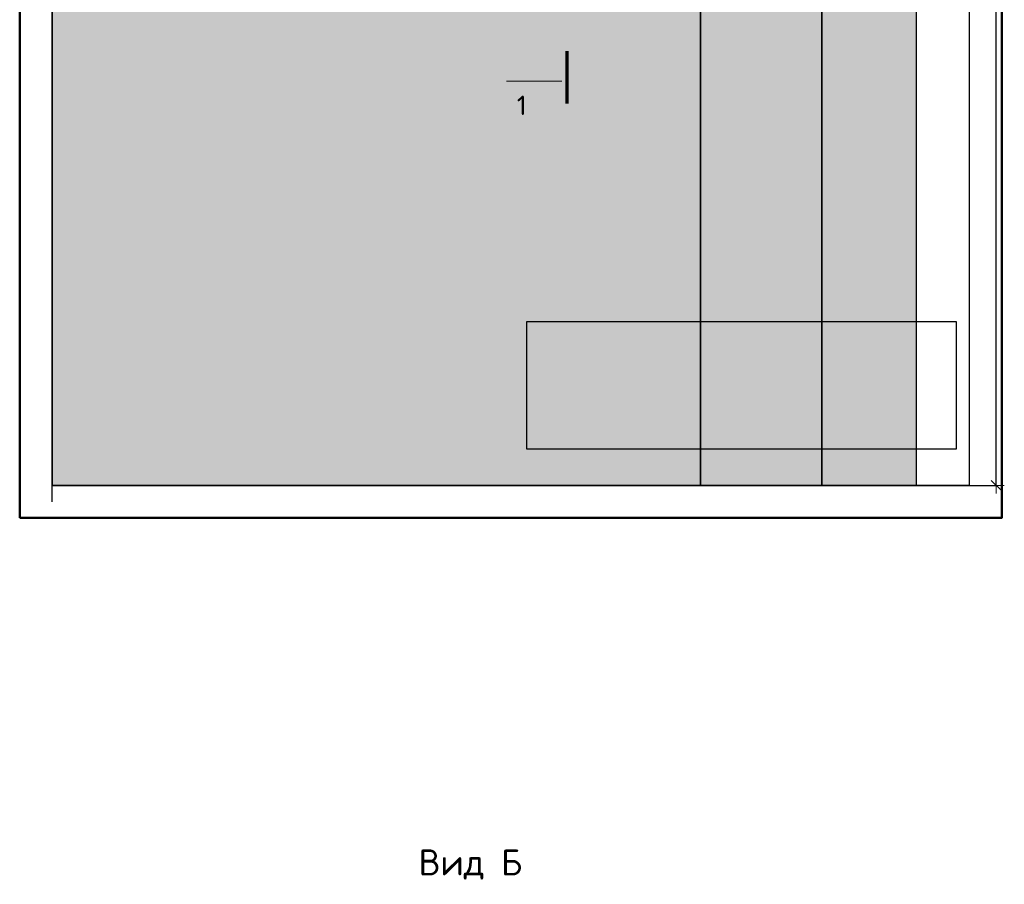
# Model space of a CAD drawing. Header units: millimetres. Extents: x -17997 to 37135, y 45383 to 72408.
# Tile 47 of 67: x 28939 to 31966, y 51572 to 54229. Entities that reach past the tile are written whole.
import ezdxf

# ---------------------------------------------------------------- set-up
doc = ezdxf.new("R2010")
doc.units = ezdxf.units.MM
doc.header["$PDMODE"] = 65
doc.layers.add('Standard', color=7, linetype='Continuous', lineweight=25)
doc.layers.add('Размерная линия_ общее', color=7, linetype='Continuous', lineweight=13)
doc.styles.add('ISOCPEUR', font='ISOCPEUR')
doc.dimstyles.new('DIMSTYLE_3', dxfattribs={"dimtxt": 44, "dimasz": 50, "dimexe": 0, "dimexo": 0, "dimgap": 22, "dimtad": 2, "dimdec": 0, "dimrnd": 5, "dimzin": 12, "dimdsep": 46, "dimtxsty": 'ISOCPEUR', "dimblk1": 'ALL_ML_STRICH', "dimblk2": 'ALL_ML_STRICH', "dimsah": 1, "dimcen": 0, "dimclrd": 7, "dimclre": 256, "dimclrt": 7, "dimadec": 0, "dimazin": 0, "dimtfac": 1, "dimtdec": 0, "dimtix": 1, "dimtmove": 2, "dimatfit": 3, "dimfxl": 0, "dimtzin": 0, "dimlwd": 0, "dimlwe": -3, "dimarcsym": 0})

# ---------------------------------------------------------------- blocks, each defined once
blk = doc.blocks.new('ALL_ML_STRICH')
at = {"color": 0, "linetype": 'ByBlock', "lineweight": -2}
for p, q in [((-1, 0), (0.5, 0)), ((-0.3, -0.3), (0.3, 0.3)), ((0, -0.5), (0, 0.5))]:
    blk.add_line(p, q, dxfattribs=at)
blk = doc.blocks.new('*D69')
at = {"layer": 'DEFPOINTS', "color": 7, "linetype": 'Continuous', "lineweight": 13, "transparency": 33554687}
for p in [(31661.4, 55987.8), (31661.4, 52797.8), (31941.3, 52797.8)]:
    blk.add_point(p, dxfattribs=at)
at = {"layer": 'Размерная линия_ общее', "color": 253, "linetype": 'Continuous', "lineweight": -2, "true_color": 0xa0a0a0, "transparency": 33554687}
for p, q in [((31681.4, 55987.8), (31941.3, 55987.8)), ((31681.4, 52797.8), (31941.3, 52797.8))]:
    blk.add_line(p, q, dxfattribs=at)
at = {"layer": 'Размерная линия_ общее', "color": 7, "linetype": 'Continuous', "lineweight": -2, "transparency": 33554687}
blk.add_line((31941.3, 52797.8), (31941.3, 55987.8), dxfattribs=at)
at = {"layer": 'Размерная линия_ общее', "color": 7, "linetype": 'Continuous', "lineweight": 13, "transparency": 33554687, "xscale": 50, "yscale": 50, "zscale": 50}
for p, rotation in [((31941.3, 55987.8), 90), ((31941.3, 52797.8), 270)]:
    blk.add_blockref('ALL_ML_STRICH', p, dxfattribs=dict(at, rotation=rotation))
at = {"layer": 'Размерная линия_ общее', "color": 7, "linetype": 'Continuous', "lineweight": 13, "transparency": 33554687, "insert": (31904.3, 54399.4), "char_height": 44, "width": 176, "attachment_point": 5, "rotation": 90, "style": 'ISOCPEUR'}
blk.add_mtext('\\A1;{3190}', dxfattribs=at)

msp = doc.modelspace()

# ---------------------------------------------------------------- hatches: boundary and pattern name
at = {"linetype": 'Continuous', "lineweight": 13, "transparency": 33554687}
msp.add_hatch(color=7, dxfattribs=at).paths.add_polyline_path([(29875.8, 55987.8), (29038.6, 55987.8), (29038.6, 52797.8), (29875.8, 52797.8)])
at = {"layer": 'Standard', "linetype": 'Continuous', "lineweight": 13, "transparency": 33554687}
msp.add_hatch(color=7, dxfattribs=at).paths.add_polyline_path([(31695.8, 55987.8), (29875.8, 55987.8), (29875.8, 52797.8), (31695.8, 52797.8)])

# ---------------------------------------------------------------- linework, layer by layer
at = {"color": 52, "linetype": 'Continuous', "lineweight": -3, "transparency": 33554687}
for p, q in [((29038.6, 57247.8), (29038.6, 52797.8)), ((29038.6, 57247.8), (29038.6, 52797.8)), ((31858.6, 57247.8), (31858.6, 52797.8)), ((31858.6, 57247.8), (31858.6, 52797.8)), ((31031.9, 56279.6), (31031.9, 52797.8)), ((31031.9, 52797.8), (31031.9, 56279.6)), ((31404.9, 52797.8), (31404.9, 56279.6)), ((31404.9, 56279.6), (31404.9, 52797.8)), ((29038.6, 52797.8), (31858.6, 52797.8)), ((31858.6, 52797.8), (29038.6, 52797.8)), ((31031.9, 52797.8), (31404.9, 52797.8)), ((31404.9, 52797.8), (31031.9, 52797.8))]:
    msp.add_line(p, q, dxfattribs=at)
at = {"color": 7, "linetype": 'Continuous', "lineweight": 25, "transparency": 33554687}
for p, q in [((29038.6, 52747.8), (29038.6, 56037.8)), ((29038.6, 52797.8), (29875.8, 52797.8))]:
    msp.add_line(p, q, dxfattribs=at)
at = {"layer": 'Standard', "color": 7, "linetype": 'Continuous', "lineweight": 25, "transparency": 33554687}
for p, q in [((31695.8, 52797.8), (31695.8, 55987.8)), ((29875.8, 52797.8), (31695.8, 52797.8))]:
    msp.add_line(p, q, dxfattribs=at)
at = {"layer": 'Standard', "color": 7, "linetype": 'Continuous', "lineweight": 70, "transparency": 33554687}
msp.add_line((30621.3, 54132.7), (30621.3, 53971.9), dxfattribs=at)
at = {"layer": 'Standard', "color": 7, "linetype": 'Continuous', "lineweight": 13, "transparency": 33554687}
msp.add_line((30605.3, 54040.4), (30435.7, 54040.4), dxfattribs=at)
at = {"layer": 'Standard', "color": 52, "linetype": 'Continuous', "lineweight": -3, "transparency": 33554687}
for p, q in [((30498, 52909), (30498, 53301.9)), ((30498, 53301.9), (31818, 53301.9)), ((30498, 52909), (30498, 53301.9)), ((30498, 53301.9), (31818, 53301.9)), ((31818, 53301.9), (31818, 52909)), ((31818, 53301.9), (31818, 52909)), ((31818, 52909), (30498, 52909)), ((31818, 52909), (30498, 52909))]:
    msp.add_line(p, q, dxfattribs=at)
at = {"layer": 'Standard', "color": 7, "linetype": 'Continuous', "lineweight": 50, "transparency": 33554687}
msp.add_lwpolyline([(28938.6, 52697.8), (31958.6, 52697.8), (31958.6, 57347.8), (28938.6, 57347.8), (28938.6, 52697.8)], dxfattribs=at)

# ---------------------------------------------------------------- texts
at = {"layer": 'Standard', "color": 7, "linetype": 'Continuous', "lineweight": 13, "transparency": 33554687, "style": 'ISOCPEUR'}
for s, insert, char_height, width, attachment_point in [('\\A1;{\\fISOCPEUR|i0|b0;\\H60.000000;\\W1.000000;\\C7;1}\\P', (30467.4, 53935.8), 60, 46.667, 7), ('\\A1;{\\fISOCPEUR|i0|b0;\\H80.000000;\\W1.000000;\\C7;Вид Б}\\P', (30165.2, 51632.9), 80, 325.895, 4)]:
    msp.add_mtext(s, dxfattribs=dict(at, insert=insert, char_height=char_height, width=width, attachment_point=attachment_point))

# ---------------------------------------------------------------- dimensions: what is measured, and where the dimension line sits
at = {"layer": 'Размерная линия_ общее', "color": 7, "linetype": 'Continuous', "lineweight": 13, "transparency": 33554687}
dim = msp.add_linear_dim(base=(31941.3, 55987.8), p1=(31681.4, 52797.8), p2=(31681.4, 55987.8), angle=90, dimstyle='DIMSTYLE_3', override={"dimpost": '<>', "dimclrd": 7, "dimclre": 253, "dimclrt": 7, "dimlwd": 0, "dimlwe": 65533}, dxfattribs=at)
dim.commit()
dim.dimension.update_dxf_attribs({"geometry": '*D69', "text_midpoint": (31904.3, 54399.4), "dimtype": 160})

doc.saveas('drawing.dxf')
